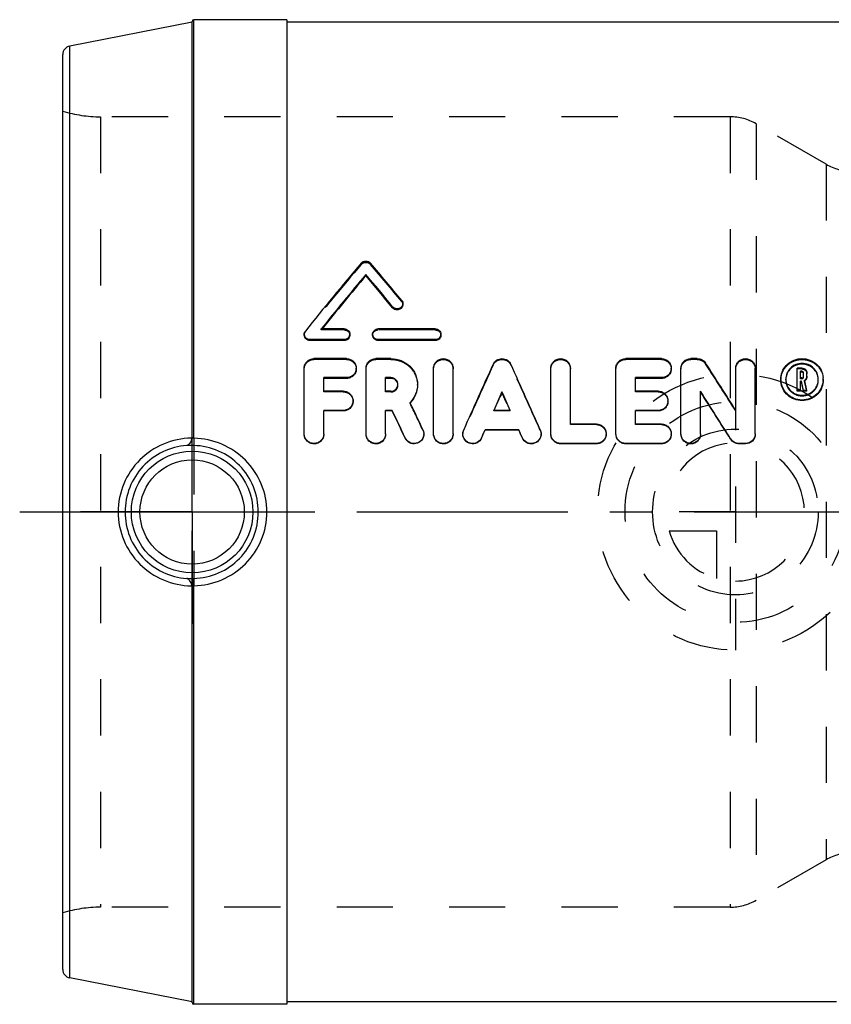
# Model space of a CAD drawing. Header units: millimetres. Extents: x 383 to 612, y 422 to 578.
# Tile 1 of 2: x 383 to 477, y 464 to 578. Entities that reach past the tile are written whole.
import ezdxf

# ---------------------------------------------------------------- set-up
doc = ezdxf.new("R2010")
doc.units = ezdxf.units.MM
doc.header["$LTSCALE"] = 65.185185
doc.linetypes.add('CENTER', pattern=[0.6, 0.375, -0.075, 0.075, -0.075])
doc.linetypes.add('HIDDEN', pattern=[0.2, 0.1, -0.1])
for name, color, linetype in [('ACHSEN_1', 7, 'CONTINUOUS'), ('KOERPER', 7, 'CONTINUOUS'), ('KONST.EL_MIT_GEO', 7, 'CONTINUOUS'), ('KURVEN', 7, 'CONTINUOUS')]:
    doc.layers.add(name, color=color, linetype=linetype)

msp = doc.modelspace()

# ---------------------------------------------------------------- linework, layer by layer
at = {"layer": 'ACHSEN_1', "color": 2, "linetype": 'CENTER'}
msp.add_line((382.78, 521.18), (494.28, 521.18), dxfattribs=at)
at = {"layer": 'KOERPER', "color": 7, "linetype": 'Continuous'}
for p, q in [((413.78, 578.23), (402.98, 578.23)), ((413.78, 578.23), (413.78, 464.13)), ((478.71, 577.93), (413.78, 577.93)), ((477.52, 464.43), (413.78, 464.43)), ((413.78, 464.13), (402.98, 464.13))]:
    msp.add_line(p, q, dxfattribs=at)
at = {"layer": 'KOERPER', "color": 2, "linetype": 'CENTER'}
for q in [(402.78, 534.12), (389.84, 521.18), (402.78, 508.23), (415.73, 521.18)]:
    msp.add_line((402.78, 521.18), q, dxfattribs=at)
at = {"layer": 'KONST.EL_MIT_GEO', "color": 7, "linetype": 'Continuous'}
for p, q in [((402.78, 577.93), (388.59, 575.17)), ((402.78, 529.89), (402.78, 578.03)), ((402.98, 529.73), (402.98, 578.23)), ((413.78, 578.23), (402.98, 578.23)), ((388.59, 467.19), (388.59, 575.17)), ((387.78, 468.17), (387.78, 574.19)), ((422.93, 548.56), (422.93, 548.71)), ((426.03, 544.84), (426.03, 544.97)), ((420.4, 542.4), (417.76, 542.4)), ((430.97, 542.4), (424.37, 542.4)), ((416.44, 541.05), (416.44, 541.16)), ((420.4, 541.16), (416.44, 541.16)), ((420.4, 541.05), (416.44, 541.05)), ((420.4, 541.05), (420.4, 541.16)), ((424.37, 541.05), (424.37, 541.16)), ((430.97, 541.16), (424.37, 541.16)), ((430.97, 541.05), (424.37, 541.05)), ((430.97, 541.05), (430.97, 541.16)), ((420.69, 538.95), (416.91, 538.95)), ((425.84, 538.95), (424.08, 538.95)), ((457.21, 538.95), (453.06, 538.95)), ((461.36, 538.95), (460.6, 538.95)), ((415.78, 530.24), (415.78, 537.85)), ((422.95, 530.24), (422.95, 537.85)), ((430.78, 530.24), (430.78, 537.85)), ((433.04, 530.24), (433.04, 537.85)), ((444.38, 530.24), (444.38, 537.85)), ((446.64, 531.37), (446.64, 537.85)), ((451.93, 530.24), (451.93, 537.85)), ((459.47, 530.24), (459.47, 537.85)), ((465.82, 532.96), (465.82, 537.85)), ((468.08, 530.24), (468.08, 537.85)), ((472.94, 535.19), (472.94, 537.85)), ((473.49, 537.85), (472.94, 537.85)), ((473.31, 536.72), (473.31, 537.48)), ((473.49, 537.48), (473.31, 537.48)), ((473.49, 537.39), (473.49, 537.48)), ((418.05, 535.18), (418.05, 536.75)), ((420.69, 536.75), (418.05, 536.75)), ((420.69, 536.66), (418.05, 536.66)), ((420.69, 536.66), (420.69, 536.75)), ((425.22, 535.18), (425.22, 536.75)), ((425.84, 536.75), (425.22, 536.75)), ((425.84, 536.66), (425.22, 536.66)), ((425.84, 536.66), (425.84, 536.75)), ((454.19, 535.18), (454.19, 536.75)), ((457.21, 536.75), (454.19, 536.75)), ((457.21, 536.66), (454.19, 536.66)), ((457.21, 536.66), (457.21, 536.75)), ((473.49, 537.39), (473.31, 537.39)), ((473.49, 536.72), (473.31, 536.72)), ((473.31, 535.19), (473.31, 536.35)), ((473.43, 536.35), (473.31, 536.35)), ((473.68, 535.27), (473.43, 536.35)), ((473.69, 536.91), (473.69, 537.29)), ((473.82, 536.36), (473.8, 536.43)), ((474.06, 535.27), (473.82, 536.36)), ((474.07, 536.91), (474.07, 537.29)), ((420.31, 535.18), (418.05, 535.18)), ((425.84, 535.18), (425.22, 535.18)), ((456.83, 535.18), (454.19, 535.18)), ((461.74, 530.24), (461.74, 535.17)), ((473.31, 535.27), (472.94, 535.27)), ((473.31, 535.19), (472.94, 535.19)), ((473.43, 536.27), (473.31, 536.27)), ((473.68, 535.19), (473.43, 536.27)), ((473.68, 535.19), (473.68, 535.27)), ((474.06, 535.27), (473.68, 535.27)), ((474.06, 535.19), (473.68, 535.19)), ((474.06, 535.19), (474.06, 535.27)), ((438.71, 535.03), (438.71, 535.1)), ((418.05, 530.24), (418.05, 532.95)), ((420.31, 532.95), (418.05, 532.95)), ((420.31, 532.89), (418.05, 532.89)), ((420.31, 532.89), (420.31, 532.95)), ((425.22, 530.24), (425.22, 532.95)), ((425.99, 532.95), (425.22, 532.95)), ((425.99, 532.89), (425.22, 532.89)), ((425.99, 532.89), (425.99, 532.95)), ((428.08, 533.82), (428.05, 533.88)), ((439.67, 532.95), (437.75, 532.95)), ((454.19, 531.37), (454.19, 532.95)), ((456.83, 532.95), (454.19, 532.95)), ((456.83, 532.89), (454.19, 532.89)), ((456.83, 532.89), (456.83, 532.95)), ((436.75, 530.66), (436.75, 530.71)), ((440.67, 530.71), (436.75, 530.71)), ((440.67, 530.66), (436.75, 530.66)), ((440.67, 530.66), (440.67, 530.71)), ((449.66, 531.37), (446.64, 531.37)), ((457.21, 531.37), (454.19, 531.37)), ((427.49, 529.72), (427.49, 529.77)), ((436.34, 529.75), (436.34, 529.79)), ((441.08, 529.75), (441.08, 529.79)), ((465.23, 529.6), (465.23, 529.65)), ((445.51, 529.08), (445.51, 529.12)), ((449.66, 529.12), (445.51, 529.12)), ((449.66, 529.08), (445.51, 529.08)), ((449.66, 529.08), (449.66, 529.12)), ((453.06, 529.08), (453.06, 529.12)), ((457.21, 529.12), (453.06, 529.12)), ((457.21, 529.08), (453.06, 529.08)), ((457.21, 529.08), (457.21, 529.12)), ((466.19, 529.08), (466.19, 529.12)), ((466.95, 529.12), (466.19, 529.12)), ((466.95, 529.08), (466.19, 529.08)), ((466.95, 529.08), (466.95, 529.12)), ((402.78, 464.33), (402.78, 512.47)), ((402.98, 464.13), (402.98, 512.63)), ((402.78, 464.43), (388.59, 467.19)), ((413.78, 464.13), (402.98, 464.13))]:
    msp.add_line(p, q, dxfattribs=at)
at = {"layer": 'KONST.EL_MIT_GEO', "color": 8, "linetype": 'HIDDEN'}
for p, q in [((392.15, 566.98), (392.15, 475.38)), ((465.17, 566.98), (392.15, 566.98)), ((465.17, 566.98), (465.17, 475.38)), ((468.17, 566.18), (468.17, 476.18)), ((476.3, 561.48), (468.17, 566.18)), ((476.3, 561.48), (476.3, 480.88)), ((422.39, 549.87), (422.39, 550.02)), ((423.47, 549.87), (423.47, 550.02)), ((427.08, 545.56), (427.08, 545.69)), ((427.22, 545.2), (427.22, 545.33)), ((415.91, 542.04), (415.91, 542.15)), ((417.76, 542.28), (417.76, 542.4)), ((417.76, 542.28), (417.81, 542.35)), ((420.4, 542.28), (417.76, 542.28)), ((417.81, 542.35), (417.85, 542.4)), ((420.4, 542.28), (420.4, 542.4)), ((424.37, 542.28), (424.37, 542.4)), ((430.97, 542.28), (424.37, 542.28)), ((430.97, 542.28), (430.97, 542.4)), ((415.78, 541.78), (415.78, 541.67)), ((421.06, 541.67), (421.06, 541.78)), ((423.71, 541.78), (423.71, 541.67)), ((431.63, 541.67), (431.63, 541.78)), ((416.91, 538.86), (416.91, 538.95)), ((420.69, 538.86), (416.91, 538.86)), ((420.69, 538.86), (420.69, 538.95)), ((424.08, 538.86), (424.08, 538.95)), ((425.84, 538.86), (424.08, 538.86)), ((425.84, 538.86), (425.84, 538.95)), ((453.06, 538.86), (453.06, 538.95)), ((457.21, 538.86), (453.06, 538.86)), ((457.21, 538.86), (457.21, 538.95)), ((460.6, 538.86), (460.6, 538.95)), ((461.36, 538.86), (460.6, 538.86)), ((461.36, 538.86), (461.36, 538.95)), ((421.82, 537.76), (421.82, 537.85)), ((437.67, 538.2), (437.67, 538.29)), ((439.75, 538.2), (439.75, 538.29)), ((458.34, 537.76), (458.34, 537.85)), ((462.32, 538.34), (462.32, 538.43)), ((473.49, 537.76), (472.94, 537.76)), ((473.49, 537.76), (473.49, 537.85)), ((471.05, 536.48), (471.05, 536.56)), ((471.62, 536.48), (471.62, 536.56)), ((473.31, 536.63), (473.31, 536.72)), ((473.49, 536.63), (473.31, 536.63)), ((473.43, 536.27), (473.43, 536.35)), ((473.49, 536.63), (473.49, 536.72)), ((473.69, 536.83), (473.69, 536.91)), ((473.8, 536.35), (473.8, 536.43)), ((474.06, 535.19), (473.8, 536.35)), ((474.07, 536.83), (474.07, 536.91)), ((475.39, 536.48), (475.39, 536.56)), ((475.96, 536.48), (475.96, 536.56)), ((418.05, 535.1), (418.05, 535.18)), ((420.31, 535.1), (420.31, 535.18)), ((425.22, 535.1), (425.22, 535.18)), ((425.84, 535.1), (425.84, 535.18)), ((426.64, 535.88), (426.64, 535.96)), ((428.91, 535.88), (428.91, 535.96)), ((454.19, 535.1), (454.19, 535.18)), ((456.83, 535.1), (456.83, 535.18)), ((420.31, 535.1), (418.05, 535.1)), ((421.44, 534), (421.44, 534.07)), ((425.84, 535.1), (425.22, 535.1)), ((456.83, 535.1), (454.19, 535.1)), ((457.96, 534), (457.96, 534.07)), ((428.05, 533.81), (428.05, 533.88)), ((437.75, 532.89), (437.75, 532.95)), ((437.75, 532.89), (437.77, 532.94)), ((439.67, 532.89), (437.75, 532.89)), ((439.67, 532.89), (439.65, 532.94)), ((439.67, 532.89), (439.67, 532.95)), ((465.82, 532.89), (465.82, 532.96)), ((429.54, 530.67), (429.54, 530.72)), ((434.27, 530.65), (434.27, 530.7)), ((443.15, 530.65), (443.15, 530.7)), ((446.64, 531.31), (446.64, 531.37)), ((449.66, 531.31), (446.64, 531.31)), ((449.66, 531.31), (449.66, 531.37)), ((454.19, 531.31), (454.19, 531.37)), ((457.21, 531.31), (454.19, 531.31)), ((457.21, 531.31), (457.21, 531.37)), ((402.78, 512.47), (402.78, 529.89)), ((402.98, 529.73), (402.98, 512.63)), ((415.78, 530.2), (415.78, 530.24)), ((418.05, 530.2), (418.05, 530.24)), ((422.95, 530.2), (422.95, 530.24)), ((425.22, 530.2), (425.22, 530.24)), ((429.65, 530.2), (429.65, 530.24)), ((430.78, 530.2), (430.78, 530.24)), ((433.04, 530.2), (433.04, 530.24)), ((434.17, 530.24), (434.17, 530.2)), ((443.25, 530.2), (443.25, 530.24)), ((444.38, 530.2), (444.38, 530.24)), ((450.79, 530.2), (450.79, 530.24)), ((451.93, 530.2), (451.93, 530.24)), ((458.34, 530.2), (458.34, 530.24)), ((459.47, 530.2), (459.47, 530.24)), ((461.74, 530.2), (461.74, 530.24)), ((468.08, 530.2), (468.08, 530.24)), ((476.3, 480.88), (468.17, 476.18)), ((465.17, 475.38), (392.15, 475.38))]:
    msp.add_line(p, q, dxfattribs=at)
at = {"layer": 'KONST.EL_MIT_GEO', "color": 7, "linetype": 'Continuous'}
for radius in [7.05, 6.05]:
    msp.add_circle((402.78, 521.18), radius, dxfattribs=at)
for centre, radius, start, end in [((402.98, 578.03), 0.2, 90, 180), ((388.78, 574.19), 1, 101, 180), ((689.14, 323.89), 349.7, 139.7104, 141.3818), ((166.99, 332.42), 336.35, 39.3503, 40.3114), ((693.08, 322.05), 352.64, 140.0029, 141.3289), ((691.02, 322.44), 350.72, 139.8533, 141.159), ((160.05, 328.05), 343.22, 39.1993, 40.0094), ((161.69, 328.13), 341.82, 39.3473, 40.1583), ((424.29, 541.78), 0.582, 176.4639, 180.0003), ((1475.72, 68.59), 1139.37, 155.65374, 156.07237), ((-598.3, 68.59), 1139.37, 23.92763, 24.34622), ((-379.03, -2.47), 1000.23, 32.3649, 32.73715), ((473.32, 536.56), 2.27, 175.2313, 180.1217), ((473.38, 536.55), 1.76, 179.8523, 190.4176), ((473.5, 536.85), 0.578, 303.1469, 305.792), ((473.62, 536.56), 1.77, 349.5093, 0.1237), ((473.68, 536.56), 2.28, 359.8868, 4.7798), ((425.88, 535.96), 0.767, 354.1865, 359.9892), ((-409.62, -20.2), 1033.29, 32.14956, 32.51208), ((1477.66, 68.86), 1138.77, 155.8312, 155.94984), ((1470.39, 69.61), 1131.8, 155.71827, 155.83426), ((-600.24, 68.86), 1138.77, 24.05016, 24.1688), ((-592.97, 69.61), 1131.8, 24.16574, 24.28173), ((-403.06, -19), 1027.08, 32.28582, 32.64916), ((-603.87, 45.89), 1139.23, 25.13455, 25.31144), ((-595.01, 47.46), 1130.52, 25.25091, 25.4284), ((-593.36, 49.67), 1130.37, 25.18696, 25.36083), ((402.89, 520.99), 8.76, 90.752, 91.2866), ((401.78, 529.89), 0.997, 336.7007, 359.9652), ((401.74, 529.9), 1.04, 337.1476, 351.7167), ((401.77, 529.89), 1.01, 351.7831, 0.0003), ((435.29, 530.24), 1.12, 178.1211, 180.0319), ((402.89, 521.37), 8.77, 268.7165, 269.2472), ((401.74, 512.46), 1.04, 8.2842, 22.8515), ((401.78, 512.47), 0.997, 0.0349, 23.2984), ((401.77, 512.46), 1.01, 6.6607, 8.2172), ((401.76, 512.46), 1.02, 359.9994, 6.6609), ((388.78, 468.17), 1, 180, 259), ((402.98, 464.33), 0.2, 180, 270)]:
    msp.add_arc(centre, radius, start, end, dxfattribs=at)
at = {"layer": 'KONST.EL_MIT_GEO', "color": 8, "linetype": 'HIDDEN'}
for centre, radius, start, end in [((392.15, 581.98), 15, 253.0711, 270), ((465.17, 560.98), 6, 60, 90), ((479.3, 566.68), 6, 240, 270), ((687.37, 324.05), 348.15, 139.5611, 141.2345), ((168.58, 332.48), 335, 39.4985, 40.4605), ((420.49, 541.67), 0.573, 356.5002, 359.9972), ((431.06, 541.67), 0.573, 356.5002, 359.9972), ((420.75, 537.76), 1.07, 357.1446, 359.9992), ((1466.4, 70.25), 1130.15, 155.54007, 155.96023), ((-588.98, 70.25), 1130.15, 24.03977, 24.45993), ((457.27, 537.76), 1.07, 357.1446, 359.9992), ((-372.86, -1.44), 994.43, 32.50167, 32.8747), ((473.4, 536.48), 2.35, 179.9808, 184.7936), ((473.38, 536.48), 1.77, 169.2987, 178.8505), ((473.48, 536.48), 1.86, 178.8101, 180.0018), ((473.49, 536.86), 0.589, 301.2824, 303.1481), ((473.52, 536.83), 0.545, 353.2169, 0.0174), ((473.63, 536.48), 1.76, 1.1592, 10.6673), ((473.53, 536.48), 1.86, 359.998, 1.2022), ((473.61, 536.48), 2.35, 355.2168, 0.0193), ((425.88, 535.88), 0.764, 2.958, 12.3209), ((425.89, 535.88), 0.756, 0.0019, 2.9466), ((420.35, 534), 1.09, 357.1787, 359.999), ((456.88, 534), 1.09, 357.1787, 359.999), ((425.81, 536.01), 3.14, 315.4354, 316.0005), ((-584.37, 51.32), 1121.51, 25.30349, 25.48104), ((425.83, 536), 3.12, 316.0008, 316.3417), ((428.52, 530.2), 1.12, 357.405, 359.9675), ((442.12, 530.2), 1.12, 356.1413, 359.9681), ((449.68, 530.2), 1.11, 357.202, 359.9986), ((457.23, 530.2), 1.11, 357.202, 359.9986), ((479.3, 475.68), 6, 90, 120), ((465.17, 481.38), 6, 270, 300), ((392.15, 460.38), 15, 90, 106.9289)]:
    msp.add_arc(centre, radius, start, end, dxfattribs=at)
at = {"layer": 'KONST.EL_MIT_GEO', "color": 7, "linetype": 'Continuous'}
for points, knots in [([(422.39, 550.02), (422.52, 550.17), (422.93, 550.35), (423.34, 550.17), (423.47, 550.02)], [0, 0, 0, 0, 0.499993, 1, 1, 1, 1]), ([(427.08, 545.69), (427.1, 545.67), (427.18, 545.56), (427.22, 545.43), (427.22, 545.33)], [0, 0, 0, 0, 0.255375, 1, 1, 1, 1]), ([(427.22, 545.33), (427.21, 545.21), (427.12, 544.94), (426.77, 544.72), (426.35, 544.71), (426.11, 544.87), (426.03, 544.97)], [0, 0, 0, 0, 0.237758, 0.489011, 0.748267, 1, 1, 1, 1]), ([(427.22, 545.2), (427.22, 545.08), (427.12, 544.82), (426.77, 544.59), (426.35, 544.59), (426.11, 544.74), (426.03, 544.84)], [0, 0, 0, 0, 0.238629, 0.489748, 0.74845, 1, 1, 1, 1]), ([(420.4, 542.4), (420.57, 542.4), (420.83, 542.3), (421.03, 542.02), (421.06, 541.86), (421.06, 541.78)], [0, 0, 0, 0, 0.507146, 0.755887, 1, 1, 1, 1]), ([(423.71, 541.81), (423.72, 541.97), (423.88, 542.28), (424.2, 542.4), (424.37, 542.4)], [0, 0, 0, 0, 0.487931, 1, 1, 1, 1]), ([(430.97, 542.4), (431.14, 542.4), (431.4, 542.3), (431.59, 542.02), (431.63, 541.86), (431.63, 541.78)], [0, 0, 0, 0, 0.507146, 0.755887, 1, 1, 1, 1]), ([(416.44, 541.16), (416.27, 541.16), (415.93, 541.28), (415.78, 541.62), (415.78, 541.78)], [0, 0, 0, 0, 0.512021, 1, 1, 1, 1]), ([(416.44, 541.05), (416.28, 541.05), (415.93, 541.17), (415.78, 541.51), (415.78, 541.67)], [0, 0, 0, 0, 0.510496, 1, 1, 1, 1]), ([(421.06, 541.78), (421.06, 541.62), (420.91, 541.28), (420.57, 541.16), (420.4, 541.16)], [0, 0, 0, 0, 0.487974, 1, 1, 1, 1]), ([(421.06, 541.64), (421.05, 541.48), (420.89, 541.17), (420.57, 541.05), (420.4, 541.05)], [0, 0, 0, 0, 0.488116, 1, 1, 1, 1]), ([(424.37, 541.16), (424.2, 541.16), (423.86, 541.28), (423.71, 541.62), (423.71, 541.78)], [0, 0, 0, 0, 0.512017, 1, 1, 1, 1]), ([(424.37, 541.05), (424.2, 541.05), (423.86, 541.18), (423.71, 541.51), (423.71, 541.67)], [0, 0, 0, 0, 0.512125, 1, 1, 1, 1]), ([(431.63, 541.78), (431.63, 541.62), (431.48, 541.28), (431.14, 541.16), (430.97, 541.16)], [0, 0, 0, 0, 0.487974, 1, 1, 1, 1]), ([(431.63, 541.64), (431.62, 541.48), (431.46, 541.17), (431.13, 541.05), (430.97, 541.05)], [0, 0, 0, 0, 0.488116, 1, 1, 1, 1]), ([(415.78, 537.85), (415.78, 537.99), (415.84, 538.28), (416.09, 538.65), (416.47, 538.89), (416.76, 538.95), (416.91, 538.95)], [0, 0, 0, 0, 0.24502, 0.492601, 0.744592, 1, 1, 1, 1]), ([(420.69, 538.95), (420.84, 538.95), (421.13, 538.89), (421.51, 538.65), (421.76, 538.28), (421.82, 537.99), (421.82, 537.85)], [0, 0, 0, 0, 0.255419, 0.507394, 0.755012, 1, 1, 1, 1]), ([(422.95, 537.85), (422.95, 537.99), (423.01, 538.28), (423.26, 538.65), (423.64, 538.89), (423.93, 538.95), (424.08, 538.95)], [0, 0, 0, 0, 0.24502, 0.492601, 0.744592, 1, 1, 1, 1]), ([(425.84, 538.95), (426.24, 538.95), (427.05, 538.79), (428.07, 538.13), (428.75, 537.14), (428.91, 536.35), (428.91, 535.96)], [0, 0, 0, 0, 0.254635, 0.50605, 0.753789, 1, 1, 1, 1]), ([(430.78, 537.85), (430.78, 537.99), (430.84, 538.28), (431.09, 538.65), (431.46, 538.89), (431.91, 538.98), (432.36, 538.89), (432.73, 538.65), (432.98, 538.28), (433.04, 537.99), (433.04, 537.85)], [0, 0, 0, 0, 0.122513, 0.2463, 0.372307, 0.500001, 0.627694, 0.753701, 0.877488, 1, 1, 1, 1]), ([(437.67, 538.29), (437.76, 538.49), (438.06, 538.83), (438.71, 539.01), (439.36, 538.83), (439.66, 538.48), (439.75, 538.29)], [0, 0, 0, 0, 0.247123, 0.500028, 0.752912, 1, 1, 1, 1]), ([(444.38, 537.85), (444.38, 537.99), (444.44, 538.28), (444.69, 538.65), (445.06, 538.89), (445.51, 538.98), (445.96, 538.89), (446.33, 538.65), (446.58, 538.28), (446.64, 537.99), (446.64, 537.85)], [0, 0, 0, 0, 0.122513, 0.2463, 0.372307, 0.500001, 0.627694, 0.753701, 0.877488, 1, 1, 1, 1]), ([(451.93, 537.85), (451.92, 537.99), (451.98, 538.28), (452.23, 538.65), (452.61, 538.89), (452.91, 538.95), (453.06, 538.95)], [0, 0, 0, 0, 0.24502, 0.492601, 0.744592, 1, 1, 1, 1]), ([(457.21, 538.95), (457.36, 538.95), (457.66, 538.89), (458.03, 538.65), (458.28, 538.28), (458.34, 537.99), (458.34, 537.85)], [0, 0, 0, 0, 0.255419, 0.507394, 0.755012, 1, 1, 1, 1]), ([(459.47, 537.85), (459.47, 537.99), (459.53, 538.28), (459.78, 538.65), (460.16, 538.89), (460.46, 538.95), (460.6, 538.95)], [0, 0, 0, 0, 0.24502, 0.492601, 0.744592, 1, 1, 1, 1]), ([(461.36, 538.95), (461.55, 538.95), (461.93, 538.86), (462.22, 538.59), (462.32, 538.43)], [0, 0, 0, 0, 0.504873, 1, 1, 1, 1]), ([(465.82, 537.85), (465.82, 537.99), (465.87, 538.28), (466.13, 538.65), (466.5, 538.89), (466.95, 538.98), (467.39, 538.89), (467.77, 538.65), (468.02, 538.28), (468.08, 537.99), (468.08, 537.85)], [0, 0, 0, 0, 0.122513, 0.2463, 0.372307, 0.500001, 0.627694, 0.753701, 0.877488, 1, 1, 1, 1]), ([(471.06, 536.75), (471.08, 537.05), (471.25, 537.63), (471.8, 538.36), (472.59, 538.84), (473.5, 539.01), (474.42, 538.84), (475.21, 538.36), (475.76, 537.63), (475.93, 537.05), (475.95, 536.75)], [0, 0, 0, 0, 0.122885, 0.246815, 0.372659, 0.499997, 0.627335, 0.753183, 0.877114, 1, 1, 1, 1]), ([(421.82, 537.85), (421.82, 537.71), (421.76, 537.42), (421.51, 537.05), (421.13, 536.8), (420.84, 536.75), (420.69, 536.75)], [0, 0, 0, 0, 0.244895, 0.493006, 0.745111, 1, 1, 1, 1]), ([(421.82, 537.71), (421.81, 537.57), (421.74, 537.29), (421.48, 536.94), (421.11, 536.72), (420.83, 536.66), (420.69, 536.66)], [0, 0, 0, 0, 0.247485, 0.496634, 0.748209, 1, 1, 1, 1]), ([(458.34, 537.85), (458.34, 537.71), (458.28, 537.42), (458.03, 537.05), (457.65, 536.8), (457.36, 536.75), (457.21, 536.75)], [0, 0, 0, 0, 0.244895, 0.493006, 0.745111, 1, 1, 1, 1]), ([(458.34, 537.71), (458.33, 537.57), (458.26, 537.29), (458, 536.94), (457.64, 536.72), (457.35, 536.66), (457.21, 536.66)], [0, 0, 0, 0, 0.247485, 0.496634, 0.748209, 1, 1, 1, 1]), ([(475.39, 536.56), (475.39, 536.8), (475.29, 537.28), (474.88, 537.89), (474.25, 538.3), (473.5, 538.45), (472.76, 538.3), (472.13, 537.89), (471.72, 537.28), (471.62, 536.8), (471.62, 536.56)], [0, 0, 0, 0, 0.12291, 0.246796, 0.372623, 0.499999, 0.627372, 0.753198, 0.877085, 1, 1, 1, 1]), ([(475.36, 536.81), (475.32, 537.02), (475.16, 537.42), (474.59, 538.08), (473.5, 538.46), (472.41, 538.08), (471.84, 537.42), (471.69, 537.02), (471.65, 536.81)], [0, 0, 0, 0, 0.125363, 0.249307, 0.500378, 0.751208, 0.874994, 1, 1, 1, 1]), ([(473.49, 537.85), (473.64, 537.85), (473.94, 537.73), (474.07, 537.43), (474.07, 537.29)], [0, 0, 0, 0, 0.50707, 1, 1, 1, 1]), ([(473.69, 537.29), (473.69, 537.34), (473.65, 537.44), (473.54, 537.48), (473.49, 537.48)], [0, 0, 0, 0, 0.493005, 1, 1, 1, 1]), ([(426.64, 535.96), (426.64, 536.16), (426.47, 536.58), (426.05, 536.75), (425.84, 536.75)], [0, 0, 0, 0, 0.49402, 1, 1, 1, 1]), ([(426.63, 536.05), (426.59, 536.22), (426.38, 536.54), (426.02, 536.66), (425.84, 536.66)], [0, 0, 0, 0, 0.496611, 1, 1, 1, 1]), ([(475.96, 536.56), (475.96, 536.25), (475.83, 535.62), (475.29, 534.82), (474.47, 534.28), (473.5, 534.09), (472.54, 534.28), (471.72, 534.82), (471.18, 535.62), (471.05, 536.25), (471.05, 536.56)], [0, 0, 0, 0, 0.122828, 0.247146, 0.373085, 0.499998, 0.62691, 0.752851, 0.877172, 1, 1, 1, 1]), ([(475.95, 536.28), (475.93, 535.99), (475.76, 535.4), (475.2, 534.67), (474.42, 534.2), (473.51, 534.03), (472.6, 534.2), (471.81, 534.67), (471.25, 535.4), (471.08, 535.99), (471.06, 536.28)], [0, 0, 0, 0, 0.124345, 0.247555, 0.373991, 0.499825, 0.625995, 0.752223, 0.875712, 1, 1, 1, 1]), ([(473.49, 536.72), (473.54, 536.72), (473.65, 536.76), (473.69, 536.86), (473.69, 536.91)], [0, 0, 0, 0, 0.506578, 1, 1, 1, 1]), ([(473.69, 537.2), (473.69, 537.24), (473.66, 537.33), (473.58, 537.38), (473.54, 537.39)], [0, 0, 0, 0, 0.497496, 1, 1, 1, 1]), ([(474.07, 536.91), (474.07, 536.82), (474.02, 536.62), (473.88, 536.48), (473.8, 536.43)], [0, 0, 0, 0, 0.495923, 1, 1, 1, 1]), ([(474.06, 536.76), (474.06, 536.69), (474.01, 536.54), (473.9, 536.42), (473.84, 536.38)], [0, 0, 0, 0, 0.493123, 1, 1, 1, 1]), ([(420.31, 535.18), (420.46, 535.18), (420.75, 535.12), (421.13, 534.87), (421.38, 534.5), (421.44, 534.21), (421.44, 534.07)], [0, 0, 0, 0, 0.253237, 0.504383, 0.752949, 1, 1, 1, 1]), ([(425.84, 535.18), (426.03, 535.18), (426.43, 535.32), (426.62, 535.7), (426.64, 535.88)], [0, 0, 0, 0, 0.50536, 1, 1, 1, 1]), ([(428.91, 535.96), (428.91, 535.58), (428.75, 534.81), (428.32, 534.15), (428.05, 533.88)], [0, 0, 0, 0, 0.4971, 1, 1, 1, 1]), ([(428.91, 535.88), (428.91, 535.51), (428.76, 534.76), (428.34, 534.12), (428.08, 533.84)], [0, 0, 0, 0, 0.497329, 1, 1, 1, 1]), ([(456.83, 535.18), (456.98, 535.18), (457.28, 535.12), (457.65, 534.87), (457.9, 534.5), (457.96, 534.21), (457.96, 534.07)], [0, 0, 0, 0, 0.253237, 0.504383, 0.752949, 1, 1, 1, 1]), ([(471.65, 536.24), (471.69, 536.03), (471.84, 535.62), (472.27, 535.12), (472.84, 534.79), (473.5, 534.67), (474.16, 534.79), (474.74, 535.12), (475.17, 535.61), (475.32, 536.02), (475.36, 536.23)], [0, 0, 0, 0, 0.123038, 0.247475, 0.373313, 0.499992, 0.626669, 0.75251, 0.876954, 1, 1, 1, 1]), ([(421.44, 534.07), (421.44, 533.92), (421.38, 533.63), (421.13, 533.26), (420.75, 533.01), (420.46, 532.95), (420.31, 532.95)], [0, 0, 0, 0, 0.246987, 0.495927, 0.747164, 1, 1, 1, 1]), ([(457.96, 534.07), (457.96, 533.92), (457.9, 533.63), (457.65, 533.26), (457.28, 533.01), (456.98, 532.95), (456.83, 532.95)], [0, 0, 0, 0, 0.246987, 0.495927, 0.747164, 1, 1, 1, 1]), ([(421.44, 533.94), (421.43, 533.8), (421.36, 533.52), (421.11, 533.17), (420.74, 532.94), (420.45, 532.89), (420.31, 532.89)], [0, 0, 0, 0, 0.247909, 0.497254, 0.748669, 1, 1, 1, 1]), ([(457.96, 533.94), (457.95, 533.8), (457.88, 533.52), (457.63, 533.17), (457.26, 532.94), (456.97, 532.89), (456.83, 532.89)], [0, 0, 0, 0, 0.247909, 0.497254, 0.748669, 1, 1, 1, 1]), ([(449.66, 531.37), (449.81, 531.37), (450.11, 531.31), (450.48, 531.06), (450.73, 530.69), (450.79, 530.39), (450.79, 530.24)], [0, 0, 0, 0, 0.251638, 0.502168, 0.751431, 1, 1, 1, 1]), ([(457.21, 531.37), (457.36, 531.37), (457.65, 531.31), (458.03, 531.06), (458.28, 530.69), (458.34, 530.39), (458.34, 530.24)], [0, 0, 0, 0, 0.251638, 0.502168, 0.751431, 1, 1, 1, 1]), ([(402.69, 529.75), (401.59, 529.72), (399.38, 529.25), (396.56, 527.36), (394.65, 524.53), (394.2, 522.29), (394.2, 521.18)], [0, 0, 0, 0, 0.248068, 0.498183, 0.749076, 1, 1, 1, 1]), ([(402.7, 529.49), (402.64, 529.34), (402.5, 529.1), (402.27, 528.9), (402.15, 528.88)], [0, 0, 0, 0, 0.588252, 1, 1, 1, 1]), ([(402.98, 529.73), (402.95, 529.73), (402.9, 529.74), (402.83, 529.77), (402.79, 529.83), (402.78, 529.87), (402.78, 529.89)], [0, 0, 0, 0, 0.317845, 0.575467, 0.785733, 1, 1, 1, 1]), ([(402.98, 529.73), (402.98, 529.53), (402.97, 529.28), (402.96, 528.99), (402.96, 528.91), (402.96, 528.88)], [0, 0, 0, 0, 0.696367, 0.911177, 1, 1, 1, 1]), ([(411.45, 521.18), (411.45, 522.28), (411.01, 524.51), (409.11, 527.33), (406.31, 529.23), (404.09, 529.71), (402.98, 529.73)], [0, 0, 0, 0, 0.250173, 0.499941, 0.74974, 1, 1, 1, 1]), ([(418.05, 530.24), (418.05, 530.1), (417.99, 529.8), (417.74, 529.43), (417.36, 529.18), (416.91, 529.09), (416.47, 529.18), (416.09, 529.43), (415.84, 529.8), (415.78, 530.1), (415.78, 530.24)], [0, 0, 0, 0, 0.124282, 0.249024, 0.374341, 0.500002, 0.625663, 0.750979, 0.875719, 1, 1, 1, 1]), ([(418.05, 530.2), (418.05, 530.05), (417.99, 529.76), (417.73, 529.38), (417.36, 529.13), (416.91, 529.05), (416.47, 529.14), (416.09, 529.38), (415.84, 529.76), (415.78, 530.05), (415.78, 530.2)], [0, 0, 0, 0, 0.124277, 0.249226, 0.374595, 0.5003, 0.625989, 0.751304, 0.876196, 1, 1, 1, 1]), ([(425.22, 530.24), (425.22, 530.1), (425.16, 529.8), (424.9, 529.43), (424.53, 529.18), (424.08, 529.09), (423.64, 529.18), (423.26, 529.43), (423.01, 529.8), (422.95, 530.1), (422.95, 530.24)], [0, 0, 0, 0, 0.124282, 0.249024, 0.374341, 0.500002, 0.625663, 0.750979, 0.875719, 1, 1, 1, 1]), ([(425.22, 530.2), (425.22, 530.05), (425.16, 529.76), (424.9, 529.38), (424.53, 529.13), (424.08, 529.05), (423.64, 529.14), (423.26, 529.38), (423.01, 529.76), (422.95, 530.05), (422.95, 530.2)], [0, 0, 0, 0, 0.124277, 0.249226, 0.374595, 0.5003, 0.625989, 0.751304, 0.876196, 1, 1, 1, 1]), ([(429.65, 530.24), (429.65, 529.99), (429.47, 529.48), (428.78, 529.06), (427.98, 529.15), (427.59, 529.54), (427.49, 529.77)], [0, 0, 0, 0, 0.248618, 0.499069, 0.750172, 1, 1, 1, 1]), ([(429.64, 530.15), (429.63, 529.9), (429.43, 529.41), (428.75, 529.02), (427.96, 529.12), (427.59, 529.5), (427.49, 529.72)], [0, 0, 0, 0, 0.248856, 0.499431, 0.750553, 1, 1, 1, 1]), ([(433.04, 530.24), (433.04, 530.1), (432.98, 529.8), (432.73, 529.43), (432.35, 529.18), (431.91, 529.09), (431.46, 529.18), (431.09, 529.43), (430.84, 529.8), (430.78, 530.1), (430.78, 530.24)], [0, 0, 0, 0, 0.124282, 0.249024, 0.374341, 0.500002, 0.625663, 0.750979, 0.875719, 1, 1, 1, 1]), ([(433.04, 530.2), (433.04, 530.05), (432.98, 529.76), (432.73, 529.38), (432.35, 529.13), (431.91, 529.05), (431.46, 529.14), (431.09, 529.38), (430.84, 529.76), (430.78, 530.05), (430.78, 530.2)], [0, 0, 0, 0, 0.124277, 0.249226, 0.374595, 0.5003, 0.625989, 0.751304, 0.876196, 1, 1, 1, 1]), ([(436.34, 529.79), (436.24, 529.56), (435.86, 529.16), (435.05, 529.06), (434.36, 529.48), (434.17, 529.99), (434.17, 530.24)], [0, 0, 0, 0, 0.249787, 0.50089, 0.751369, 1, 1, 1, 1]), ([(436.34, 529.75), (436.24, 529.52), (435.86, 529.12), (435.06, 529.01), (434.36, 529.43), (434.17, 529.95), (434.17, 530.2)], [0, 0, 0, 0, 0.249885, 0.501002, 0.751407, 1, 1, 1, 1]), ([(443.25, 530.24), (443.25, 529.99), (443.06, 529.48), (442.37, 529.06), (441.56, 529.16), (441.18, 529.56), (441.08, 529.79)], [0, 0, 0, 0, 0.248634, 0.499112, 0.750216, 1, 1, 1, 1]), ([(443.24, 530.12), (443.23, 529.88), (443.02, 529.39), (442.32, 529.01), (441.54, 529.13), (441.18, 529.52), (441.08, 529.75)], [0, 0, 0, 0, 0.248905, 0.499524, 0.750624, 1, 1, 1, 1]), ([(445.51, 529.12), (445.22, 529.12), (444.62, 529.36), (444.38, 529.96), (444.38, 530.24)], [0, 0, 0, 0, 0.501987, 1, 1, 1, 1]), ([(445.51, 529.08), (445.36, 529.08), (445.06, 529.14), (444.69, 529.39), (444.44, 529.76), (444.38, 530.05), (444.38, 530.2)], [0, 0, 0, 0, 0.255313, 0.501506, 0.750069, 1, 1, 1, 1]), ([(450.79, 530.24), (450.79, 530.1), (450.73, 529.8), (450.48, 529.43), (450.11, 529.18), (449.81, 529.12), (449.66, 529.12)], [0, 0, 0, 0, 0.248526, 0.498052, 0.748643, 1, 1, 1, 1]), ([(450.79, 530.14), (450.78, 530), (450.72, 529.72), (450.46, 529.37), (450.09, 529.13), (449.8, 529.08), (449.66, 529.08)], [0, 0, 0, 0, 0.248741, 0.498431, 0.749512, 1, 1, 1, 1]), ([(453.06, 529.12), (452.77, 529.12), (452.17, 529.36), (451.92, 529.96), (451.93, 530.24)], [0, 0, 0, 0, 0.501987, 1, 1, 1, 1]), ([(453.06, 529.08), (452.91, 529.08), (452.61, 529.14), (452.24, 529.39), (451.99, 529.76), (451.93, 530.05), (451.93, 530.2)], [0, 0, 0, 0, 0.255313, 0.501506, 0.750069, 1, 1, 1, 1]), ([(458.34, 530.24), (458.34, 530.1), (458.28, 529.8), (458.03, 529.43), (457.65, 529.18), (457.36, 529.12), (457.21, 529.12)], [0, 0, 0, 0, 0.248526, 0.498052, 0.748643, 1, 1, 1, 1]), ([(458.34, 530.14), (458.33, 530), (458.26, 529.72), (458.01, 529.37), (457.64, 529.13), (457.35, 529.08), (457.21, 529.08)], [0, 0, 0, 0, 0.248741, 0.498431, 0.749512, 1, 1, 1, 1]), ([(461.74, 530.24), (461.74, 530.1), (461.68, 529.8), (461.43, 529.43), (461.05, 529.18), (460.6, 529.09), (460.16, 529.18), (459.78, 529.43), (459.53, 529.8), (459.47, 530.1), (459.47, 530.24)], [0, 0, 0, 0, 0.124282, 0.249024, 0.374341, 0.500002, 0.625663, 0.750979, 0.875719, 1, 1, 1, 1]), ([(461.74, 530.2), (461.74, 530.05), (461.68, 529.76), (461.42, 529.38), (461.05, 529.13), (460.6, 529.05), (460.16, 529.14), (459.78, 529.38), (459.53, 529.76), (459.47, 530.05), (459.47, 530.2)], [0, 0, 0, 0, 0.124277, 0.249226, 0.374595, 0.5003, 0.625989, 0.751304, 0.876196, 1, 1, 1, 1]), ([(466.19, 529.12), (466, 529.12), (465.62, 529.22), (465.33, 529.49), (465.23, 529.65)], [0, 0, 0, 0, 0.501073, 1, 1, 1, 1]), ([(466.19, 529.08), (466, 529.08), (465.62, 529.17), (465.33, 529.44), (465.23, 529.6)], [0, 0, 0, 0, 0.50124, 1, 1, 1, 1]), ([(468.08, 530.24), (468.08, 529.96), (467.84, 529.36), (467.24, 529.12), (466.95, 529.12)], [0, 0, 0, 0, 0.49801, 1, 1, 1, 1]), ([(468.08, 530.2), (468.08, 529.91), (467.84, 529.31), (467.24, 529.08), (466.95, 529.08)], [0, 0, 0, 0, 0.497508, 1, 1, 1, 1]), ([(402.15, 528.88), (401.2, 528.81), (399.31, 528.32), (396.94, 526.58), (395.37, 524.08), (395.01, 522.14), (395.01, 521.18)], [0, 0, 0, 0, 0.247683, 0.497815, 0.74886, 1, 1, 1, 1]), ([(402.96, 528.88), (402.88, 528.88), (402.61, 528.89), (402.34, 528.88), (402.15, 528.88)], [0, 0, 0, 0, 0.289566, 1, 1, 1, 1]), ([(410.45, 521.18), (410.45, 522.17), (410.07, 524.16), (408.41, 526.69), (405.93, 528.42), (403.94, 528.86), (402.96, 528.88)], [0, 0, 0, 0, 0.250312, 0.500052, 0.749748, 1, 1, 1, 1]), ([(394.2, 521.18), (394.2, 520.07), (394.65, 517.82), (396.56, 515), (399.38, 513.11), (401.59, 512.63), (402.69, 512.61)], [0, 0, 0, 0, 0.250939, 0.501828, 0.751936, 1, 1, 1, 1]), ([(395.01, 521.18), (395.01, 520.22), (395.37, 518.27), (396.94, 515.78), (399.31, 514.04), (401.2, 513.54), (402.15, 513.48)], [0, 0, 0, 0, 0.251135, 0.502176, 0.752308, 1, 1, 1, 1]), ([(402.96, 513.48), (403.94, 513.5), (405.93, 513.94), (408.41, 515.67), (410.07, 518.2), (410.45, 520.19), (410.45, 521.18)], [0, 0, 0, 0, 0.250252, 0.499948, 0.749689, 1, 1, 1, 1]), ([(402.98, 512.63), (404.09, 512.65), (406.31, 513.13), (409.11, 515.03), (411.01, 517.84), (411.45, 520.07), (411.45, 521.18)], [0, 0, 0, 0, 0.25026, 0.500059, 0.749828, 1, 1, 1, 1]), ([(402.15, 513.48), (402.2, 513.48), (402.47, 513.47), (402.74, 513.47), (402.96, 513.48)], [0, 0, 0, 0, 0.198673, 1, 1, 1, 1]), ([(402.7, 512.86), (402.64, 513.02), (402.5, 513.26), (402.27, 513.46), (402.15, 513.48)], [0, 0, 0, 0, 0.588275, 1, 1, 1, 1]), ([(402.98, 512.63), (402.98, 512.82), (402.97, 513.08), (402.96, 513.36), (402.96, 513.45), (402.96, 513.48)], [0, 0, 0, 0, 0.696354, 0.911169, 1, 1, 1, 1]), ([(402.78, 512.47), (402.78, 512.49), (402.79, 512.53), (402.83, 512.59), (402.9, 512.61), (402.95, 512.62), (402.98, 512.63)], [0, 0, 0, 0, 0.214254, 0.424527, 0.682255, 1, 1, 1, 1])]:
    msp.add_open_spline(points, degree=3, knots=knots, dxfattribs=at)
at = {"layer": 'KONST.EL_MIT_GEO', "color": 8, "linetype": 'HIDDEN'}
for points, knots in [([(422.39, 549.87), (422.52, 550.02), (422.93, 550.2), (423.34, 550.02), (423.47, 549.87)], [0, 0, 0, 0, 0.499406, 1, 1, 1, 1]), ([(427.08, 545.56), (427.1, 545.54), (427.18, 545.43), (427.22, 545.3), (427.22, 545.2)], [0, 0, 0, 0, 0.258298, 1, 1, 1, 1]), ([(415.78, 541.67), (415.78, 541.7), (415.79, 541.83), (415.85, 541.96), (415.91, 542.04)], [0, 0, 0, 0, 0.245166, 1, 1, 1, 1]), ([(420.4, 542.28), (420.57, 542.28), (420.83, 542.19), (421.03, 541.91), (421.06, 541.75), (421.06, 541.67)], [0, 0, 0, 0, 0.507163, 0.755872, 1, 1, 1, 1]), ([(423.71, 541.67), (423.71, 541.75), (423.74, 541.91), (423.94, 542.19), (424.2, 542.28), (424.37, 542.28)], [0, 0, 0, 0, 0.243981, 0.492637, 1, 1, 1, 1]), ([(430.97, 542.28), (431.14, 542.28), (431.4, 542.19), (431.59, 541.91), (431.63, 541.75), (431.63, 541.67)], [0, 0, 0, 0, 0.507163, 0.755872, 1, 1, 1, 1]), ([(415.78, 537.76), (415.78, 537.91), (415.84, 538.2), (416.1, 538.56), (416.47, 538.8), (416.77, 538.86), (416.91, 538.86)], [0, 0, 0, 0, 0.250204, 0.493907, 0.744684, 1, 1, 1, 1]), ([(420.69, 538.86), (420.83, 538.86), (421.13, 538.8), (421.5, 538.56), (421.76, 538.2), (421.82, 537.91), (421.82, 537.76)], [0, 0, 0, 0, 0.252433, 0.503612, 0.752456, 1, 1, 1, 1]), ([(422.95, 537.76), (422.95, 537.91), (423.01, 538.2), (423.26, 538.56), (423.64, 538.8), (423.94, 538.86), (424.08, 538.86)], [0, 0, 0, 0, 0.250204, 0.493907, 0.744684, 1, 1, 1, 1]), ([(425.84, 538.86), (426.24, 538.86), (427.04, 538.7), (428.06, 538.05), (428.75, 537.06), (428.91, 536.27), (428.91, 535.88)], [0, 0, 0, 0, 0.253635, 0.5036, 0.752796, 1, 1, 1, 1]), ([(430.78, 537.76), (430.78, 537.91), (430.84, 538.2), (431.17, 538.68), (431.91, 538.97), (432.65, 538.68), (432.98, 538.2), (433.04, 537.9), (433.04, 537.76)], [0, 0, 0, 0, 0.124943, 0.250816, 0.500309, 0.74976, 0.875559, 1, 1, 1, 1]), ([(437.67, 538.2), (437.76, 538.4), (438.06, 538.74), (438.71, 538.92), (439.36, 538.74), (439.66, 538.4), (439.75, 538.2)], [0, 0, 0, 0, 0.248972, 0.500826, 0.751072, 1, 1, 1, 1]), ([(444.38, 537.76), (444.38, 537.91), (444.44, 538.2), (444.77, 538.68), (445.51, 538.97), (446.25, 538.68), (446.58, 538.2), (446.64, 537.9), (446.64, 537.76)], [0, 0, 0, 0, 0.124943, 0.250816, 0.500309, 0.74976, 0.875559, 1, 1, 1, 1]), ([(451.93, 537.76), (451.93, 537.91), (451.99, 538.2), (452.24, 538.56), (452.61, 538.8), (452.91, 538.86), (453.06, 538.86)], [0, 0, 0, 0, 0.250204, 0.493907, 0.744684, 1, 1, 1, 1]), ([(457.21, 538.86), (457.35, 538.86), (457.65, 538.8), (458.03, 538.56), (458.28, 538.2), (458.34, 537.91), (458.34, 537.76)], [0, 0, 0, 0, 0.252433, 0.503612, 0.752456, 1, 1, 1, 1]), ([(459.47, 537.76), (459.47, 537.91), (459.53, 538.2), (459.79, 538.56), (460.16, 538.8), (460.46, 538.86), (460.6, 538.86)], [0, 0, 0, 0, 0.250204, 0.493907, 0.744684, 1, 1, 1, 1]), ([(461.36, 538.86), (461.55, 538.86), (461.93, 538.76), (462.22, 538.5), (462.32, 538.34)], [0, 0, 0, 0, 0.503128, 1, 1, 1, 1]), ([(465.82, 537.76), (465.82, 537.91), (465.88, 538.2), (466.21, 538.68), (466.95, 538.97), (467.69, 538.68), (468.02, 538.2), (468.08, 537.9), (468.08, 537.76)], [0, 0, 0, 0, 0.124943, 0.250816, 0.500309, 0.74976, 0.875559, 1, 1, 1, 1]), ([(471.05, 536.48), (471.05, 536.79), (471.18, 537.42), (471.73, 538.21), (472.55, 538.73), (473.5, 538.92), (474.46, 538.73), (475.28, 538.21), (475.83, 537.42), (475.96, 536.79), (475.96, 536.48)], [0, 0, 0, 0, 0.124472, 0.247626, 0.373576, 0.499927, 0.626618, 0.752245, 0.875809, 1, 1, 1, 1]), ([(473.49, 537.76), (473.64, 537.76), (473.94, 537.65), (474.07, 537.35), (474.07, 537.2)], [0, 0, 0, 0, 0.503417, 1, 1, 1, 1]), ([(471.62, 536.48), (471.62, 536.24), (471.72, 535.75), (472.14, 535.14), (472.77, 534.74), (473.5, 534.59), (474.24, 534.74), (474.87, 535.14), (475.29, 535.75), (475.39, 536.24), (475.39, 536.48)], [0, 0, 0, 0, 0.123854, 0.247897, 0.373497, 0.50009, 0.625858, 0.752235, 0.875654, 1, 1, 1, 1]), ([(473.49, 536.63), (473.54, 536.63), (473.65, 536.67), (473.69, 536.78), (473.69, 536.83)], [0, 0, 0, 0, 0.504154, 1, 1, 1, 1]), ([(425.84, 535.1), (426.05, 535.1), (426.47, 535.26), (426.64, 535.68), (426.64, 535.88)], [0, 0, 0, 0, 0.50392, 1, 1, 1, 1]), ([(420.31, 535.1), (420.46, 535.1), (420.75, 535.05), (421.13, 534.8), (421.38, 534.43), (421.44, 534.14), (421.44, 534)], [0, 0, 0, 0, 0.252127, 0.503219, 0.752188, 1, 1, 1, 1]), ([(456.83, 535.1), (456.98, 535.1), (457.27, 535.05), (457.65, 534.8), (457.9, 534.43), (457.96, 534.14), (457.96, 534)], [0, 0, 0, 0, 0.252127, 0.503219, 0.752188, 1, 1, 1, 1]), ([(429.54, 530.67), (429.56, 530.63), (429.62, 530.48), (429.65, 530.32), (429.65, 530.2)], [0, 0, 0, 0, 0.254056, 1, 1, 1, 1]), ([(443.15, 530.65), (443.17, 530.61), (443.22, 530.47), (443.25, 530.31), (443.25, 530.2)], [0, 0, 0, 0, 0.254137, 1, 1, 1, 1]), ([(449.66, 531.31), (449.81, 531.31), (450.1, 531.25), (450.48, 531.01), (450.73, 530.64), (450.79, 530.34), (450.79, 530.2)], [0, 0, 0, 0, 0.251418, 0.502226, 0.751482, 1, 1, 1, 1]), ([(457.21, 531.31), (457.36, 531.31), (457.65, 531.25), (458.03, 531.01), (458.28, 530.64), (458.34, 530.34), (458.34, 530.2)], [0, 0, 0, 0, 0.251418, 0.502226, 0.751482, 1, 1, 1, 1])]:
    msp.add_open_spline(points, degree=3, knots=knots, dxfattribs=at)
at = {"layer": 'KONST.EL_MIT_GEO', "color": 7, "linetype": 'Continuous'}
for points in [[(415.78, 541.78), (415.78, 541.91), (415.83, 542.05), (415.91, 542.15)], [(473.54, 537.39), (473.53, 537.39), (473.51, 537.39), (473.49, 537.39)], [(429.54, 530.72), (429.61, 530.57), (429.65, 530.41), (429.65, 530.24)], [(434.17, 530.28), (434.18, 530.42), (434.21, 530.57), (434.27, 530.7)], [(436.34, 529.79), (436.48, 530.1), (436.61, 530.41), (436.75, 530.71)], [(436.34, 529.75), (436.48, 530.05), (436.61, 530.36), (436.75, 530.66)], [(441.08, 529.79), (440.94, 530.1), (440.81, 530.41), (440.67, 530.71)], [(441.08, 529.75), (440.94, 530.05), (440.81, 530.36), (440.67, 530.66)], [(443.15, 530.7), (443.21, 530.56), (443.25, 530.4), (443.25, 530.24)]]:
    msp.add_open_spline(points, degree=3, dxfattribs=at)
at = {"layer": 'KONST.EL_MIT_GEO', "color": 8, "linetype": 'HIDDEN'}
msp.add_open_spline([(434.17, 530.2), (434.17, 530.35), (434.21, 530.51), (434.27, 530.65)], degree=3, dxfattribs=at)
at = {"layer": 'KURVEN', "color": 8, "linetype": 'HIDDEN'}
for p, q in [((465.78, 537.18), (465.78, 505.18)), ((465.78, 521.18), (456.18, 521.18)), ((458.09, 518.98), (463.58, 518.98)), ((463.58, 518.98), (463.58, 513.49))]:
    msp.add_line(p, q, dxfattribs=at)
for radius in [16, 12.8, 9.6]:
    msp.add_circle((465.78, 521.18), radius, dxfattribs=at)
for start, end in [(270, 180), (195.962, 254.038)]:
    msp.add_arc((465.78, 521.18), 8, start, end, dxfattribs=at)

doc.saveas('drawing.dxf')
